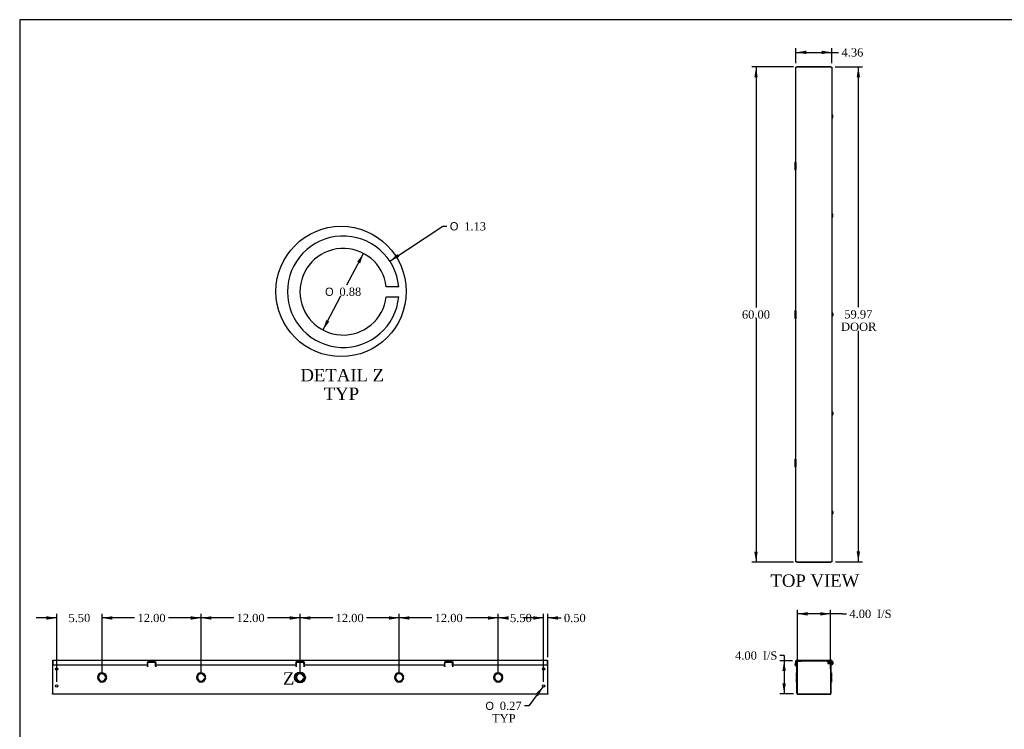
# Model space of a CAD drawing. Header units: inches. Extents: x 1 to 240, y -1 to 159.
# Tile 2 of 4: x 1 to 120, y 73 to 159. Entities that reach past the tile are written whole.
import ezdxf
from ezdxf.enums import TextEntityAlignment as Align
from ezdxf.lldxf.tags import DXFTag

# ---------------------------------------------------------------- set-up
doc = ezdxf.new("R2010")
doc.units = ezdxf.units.IN
doc.header["$MEASUREMENT"] = 0
for name, color, linetype in [('COM55542-18', 7, 'Continuous'), ('COM55543-18', 7, 'Continuous'), ('Default', 7, 'Continuous'), ('QLB20316', 7, 'Continuous'), ('SCS19495', 7, 'Continuous')]:
    doc.layers.add(name, color=color, linetype=linetype)
doc.styles.add('SEACAD_Solid_Edge_ANSI1_Symbols', font='txt')
doc.styles.add('SEACAD_Times_New_Roman', font='times.ttf')
tags = doc.linetypes.add('CENTER2', pattern=[1.125, 0.75, -0.125, 0.125, -0.125]).pattern_tags.tags
tags[10:11] = [DXFTag(74, 4), DXFTag(75, 0), DXFTag(340, '0'), DXFTag(46, 0.0), DXFTag(50, 0.0), DXFTag(44, 0.0), DXFTag(45, 0.0)]
tags[8:9] = [DXFTag(74, 4), DXFTag(75, 0), DXFTag(340, '0'), DXFTag(46, 0.0), DXFTag(50, 0.0), DXFTag(44, 0.0), DXFTag(45, 0.0)]
tags[6:7] = [DXFTag(74, 4), DXFTag(75, 0), DXFTag(340, '0'), DXFTag(46, 0.0), DXFTag(50, 0.0), DXFTag(44, 0.0), DXFTag(45, 0.0)]
tags[4:5] = [DXFTag(74, 4), DXFTag(75, 0), DXFTag(340, '0'), DXFTag(46, 0.0), DXFTag(50, 0.0), DXFTag(44, 0.0), DXFTag(45, 0.0)]
tags = doc.linetypes.add('HIDDEN2', pattern=[0.1875, 0.125, -0.0625]).pattern_tags.tags
tags[6:7] = [DXFTag(74, 4), DXFTag(75, 0), DXFTag(340, '0'), DXFTag(46, 0.0), DXFTag(50, 0.0), DXFTag(44, 0.0), DXFTag(45, 0.0)]
tags[4:5] = [DXFTag(74, 4), DXFTag(75, 0), DXFTag(340, '0'), DXFTag(46, 0.0), DXFTag(50, 0.0), DXFTag(44, 0.0), DXFTag(45, 0.0)]
doc.dimstyles.new('HAMMOND_(STH_-_240x160)', dxfattribs={"dimtxt": 1, "dimasz": 1.25, "dimexe": 0.5, "dimexo": 0.5, "dimgap": 0.25, "dimtad": 0, "dimtih": 1, "dimtoh": 1, "dimzin": 0, "dimdsep": 46, "dimtxsty": 'SEACAD_Times_New_Roman', "dimblk1": '_SE_FILLED', "dimblk2": '_SE_FILLED', "dimsah": 1, "dimcen": 0.5, "dimadec": 0, "dimazin": 0, "dimtfac": 0.8, "dimtofl": 0, "dimtmove": 1, "dimatfit": 3, "dimfxl": 1, "dimtolj": 1, "dimtzin": 0, "dimarcsym": 0})

# ---------------------------------------------------------------- blocks, each defined once
blk = doc.blocks.new('SE')
at = {"layer": 'COM55542-18', "color": 7, "linetype": 'Continuous'}
for p, q in [((95.01, 81.31), (95.01, 81.32)), ((95.14, 77.53), (95.14, 81.42)), ((95.2, 77.53), (95.2, 81.42)), ((95.23, 81.51), (95.39, 81.51)), ((95.23, 81.45), (95.39, 81.45)), ((95.39, 81.45), (95.39, 81.51)), ((95.39, 81.45), (95.64, 81.45)), ((95.64, 81.45), (95.64, 81.51)), ((98.75, 81.45), (98.75, 81.51)), ((98.75, 81.45), (99, 81.45)), ((99, 81.51), (99.17, 81.51)), ((99, 81.45), (99, 81.51)), ((99, 81.45), (99.17, 81.45)), ((99.2, 81.42), (99.2, 77.53)), ((99.25, 81.42), (99.25, 77.53)), ((95.09, 80.88), (95.07, 80.83)), ((95.12, 80.81), (95.07, 80.83)), ((95.07, 79.53), (95.07, 80.04)), ((95.14, 80.04), (95.07, 80.04)), ((95.14, 80.87), (95.09, 80.88)), ((95.12, 80.81), (95.14, 80.87)), ((99.33, 80.04), (99.25, 80.04)), ((99.33, 80.04), (99.33, 79.53)), ((95.07, 79.53), (95.07, 79.43)), ((95.07, 79.53), (95.14, 79.53)), ((95.07, 79.43), (95.14, 79.43)), ((95.07, 78.91), (95.07, 79.43)), ((95.07, 78.91), (95.14, 78.91)), ((99.33, 79.53), (99.25, 79.53)), ((99.33, 79.43), (99.25, 79.43)), ((99.25, 78.91), (99.33, 78.91)), ((99.33, 79.43), (99.33, 79.53)), ((99.33, 79.43), (99.33, 78.91)), ((95.23, 77.51), (99.17, 77.51)), ((95.23, 77.45), (99.17, 77.45))]:
    blk.add_line(p, q, dxfattribs=at)
for centre, radius, start, end in [((95.17, 81.09), 0.278, 125.398, 250), ((95.17, 81.09), 0.221, 134.3275, 250), ((95.23, 81.42), 0.086, 90, 180), ((95.23, 81.42), 0.029, 90, 180), ((99.17, 81.42), 0.086, 0, 90), ((99.17, 81.42), 0.029, 0, 90), ((95.11, 80.79), 0.029, 0, 70), ((95.23, 77.53), 0.086, 180, 270), ((95.23, 77.53), 0.029, 180, 270), ((99.17, 77.53), 0.086, 270, 0), ((99.17, 77.53), 0.029, 270, 0)]:
    blk.add_arc(centre, radius, start, end, dxfattribs=at)
at = {"layer": 'COM55543-18', "color": 7, "linetype": 'Continuous'}
for p, q in [((95.01, 81), (95.01, 81.48)), ((95.07, 81), (95.07, 81.48)), ((95.1, 81.56), (99.29, 81.56)), ((95.1, 81.51), (95.23, 81.51)), ((95.39, 81.51), (99, 81.51)), ((99.17, 81.51), (99.29, 81.51)), ((99.32, 81.48), (99.32, 81)), ((99.38, 81.48), (99.38, 81)), ((95.01, 81), (95.07, 81)), ((99.38, 81), (99.32, 81))]:
    blk.add_line(p, q, dxfattribs=at)
for centre, radius, start, end in [((95.1, 81.48), 0.086, 90, 180), ((95.1, 81.48), 0.029, 90, 180), ((99.29, 81.48), 0.086, 0, 90), ((99.29, 81.48), 0.029, 0, 90)]:
    blk.add_arc(centre, radius, start, end, dxfattribs=at)
at = {"layer": 'QLB20316', "color": 7, "linetype": 'Continuous'}
for p, q in [((95.95, 81.51), (95.95, 81.48)), ((95.95, 81.48), (96.32, 81.48)), ((96.32, 81.48), (98.07, 81.48)), ((98.07, 81.48), (98.45, 81.48)), ((98.45, 81.51), (98.45, 81.48))]:
    blk.add_line(p, q, dxfattribs=at)
at = {"layer": 'SCS19495', "color": 7, "linetype": 'Continuous'}
for p, q in [((98.88, 81.32), (98.88, 81.18)), ((99.2, 81.35), (98.9, 81.35)), ((98.9, 81.35), (98.9, 81.33)), ((98.9, 81.16), (98.9, 81.17)), ((98.9, 81.16), (99.2, 81.16)), ((99.32, 81.35), (99.25, 81.35)), ((99.25, 81.16), (99.32, 81.16)), ((99.42, 81.43), (99.41, 81.43)), ((99.49, 81.36), (99.49, 81.14)), ((99.41, 81.07), (99.42, 81.07))]:
    blk.add_line(p, q, dxfattribs=at)
at = {"layer": 'SCS19495', "color": 7, "linetype": 'HIDDEN2'}
for p, q in [((99.2, 81.33), (98.9, 81.33)), ((99.2, 81.17), (98.9, 81.17)), ((99.32, 81.33), (99.25, 81.33)), ((99.32, 81.17), (99.25, 81.17))]:
    blk.add_line(p, q, dxfattribs=at)
at = {"layer": 'SCS19495', "color": 7, "linetype": 'Continuous'}
for centre, radius, start, end in [((98.9, 81.32), 0.025, 90, 180), ((98.9, 81.18), 0.025, 180, 270), ((99.41, 81.4), 0.03, 90, 180), ((99.42, 81.36), 0.07, 0, 90), ((99.42, 81.14), 0.07, 270, 0), ((99.41, 81.1), 0.03, 180, 270)]:
    blk.add_arc(centre, radius, start, end, dxfattribs=at)
blk = doc.blocks.new('SE1')
at = {"layer": 'COM55542-18', "color": 7, "linetype": 'Continuous'}
for p, q in [((4.94, 81.51), (4.98, 81.51)), ((4.94, 81.51), (4.94, 81.42)), ((4.94, 81.42), (4.94, 77.53)), ((16.47, 81.13), (16.5, 81.37)), ((16.51, 81.32), (17.38, 81.32)), ((17.39, 81.37), (17.41, 81.13)), ((34.47, 81.13), (34.5, 81.37)), ((34.51, 81.32), (35.38, 81.32)), ((35.39, 81.37), (35.41, 81.13)), ((52.47, 81.13), (52.5, 81.37)), ((52.51, 81.32), (53.38, 81.32)), ((53.39, 81.37), (53.41, 81.13)), ((64.91, 81.51), (64.94, 81.51)), ((64.94, 81.42), (64.94, 81.51)), ((64.94, 77.53), (64.94, 81.42)), ((16.44, 80.79), (16.46, 81)), ((16.45, 80.79), (16.44, 80.79)), ((16.46, 80.88), (16.45, 80.87)), ((16.45, 80.81), (16.45, 80.87)), ((16.46, 80.83), (16.45, 80.81)), ((16.46, 80.88), (16.46, 80.83)), ((17.43, 81), (17.44, 80.79)), ((17.44, 80.87), (17.43, 80.88)), ((17.43, 80.88), (17.43, 80.83)), ((17.44, 80.81), (17.43, 80.83)), ((17.44, 80.81), (17.44, 80.87)), ((17.44, 80.79), (17.44, 80.79)), ((34.44, 80.79), (34.46, 81)), ((34.45, 80.79), (34.44, 80.79)), ((34.46, 80.88), (34.45, 80.87)), ((34.45, 80.81), (34.45, 80.87)), ((34.46, 80.83), (34.45, 80.81)), ((34.46, 80.88), (34.46, 80.83)), ((35.43, 81), (35.44, 80.79)), ((35.44, 80.87), (35.43, 80.88)), ((35.43, 80.88), (35.43, 80.83)), ((35.44, 80.81), (35.43, 80.83)), ((35.44, 80.81), (35.44, 80.87)), ((35.44, 80.79), (35.44, 80.79)), ((52.44, 80.79), (52.46, 81)), ((52.45, 80.79), (52.44, 80.79)), ((52.46, 80.88), (52.45, 80.87)), ((52.45, 80.81), (52.45, 80.87)), ((52.46, 80.83), (52.45, 80.81)), ((52.46, 80.88), (52.46, 80.83)), ((53.43, 81), (53.44, 80.79)), ((53.44, 80.87), (53.43, 80.88)), ((53.43, 80.88), (53.43, 80.83)), ((53.44, 80.81), (53.43, 80.83)), ((53.44, 80.81), (53.44, 80.87)), ((53.44, 80.79), (53.44, 80.79)), ((11.5, 79.53), (11.38, 79.53)), ((11.38, 79.43), (11.5, 79.43)), ((23.5, 79.53), (23.38, 79.53)), ((23.38, 79.43), (23.5, 79.43)), ((35.5, 79.53), (35.38, 79.53)), ((35.38, 79.43), (35.5, 79.43)), ((47.5, 79.53), (47.38, 79.53)), ((47.38, 79.43), (47.5, 79.43)), ((59.5, 79.53), (59.38, 79.53)), ((59.38, 79.43), (59.5, 79.43)), ((4.94, 77.45), (4.94, 77.53)), ((64.94, 77.45), (4.94, 77.45)), ((5.6, 77.45), (5.29, 77.45)), ((64.6, 77.45), (64.29, 77.45)), ((64.94, 77.53), (64.94, 77.45))]:
    blk.add_line(p, q, dxfattribs=at)
for centre in [(5.44, 80.51), (64.44, 80.51), (5.44, 78.45), (64.44, 78.45)]:
    blk.add_circle(centre, 0.133, dxfattribs=at)
for centre, radius, start, end in [((10.94, 79.48), 0.562, 5.0997, 354.9003), ((17.86, 80.75), 1.41, 175.0733, 178.3647), ((16.63, 80.77), 0.181, 165.9722, 174.7311), ((16.03, 80.75), 1.41, 1.6353, 4.9267), ((17.26, 80.77), 0.181, 5.2689, 14.0278), ((22.94, 79.48), 0.562, 5.0997, 354.9003), ((34.94, 79.48), 0.562, 5.0997, 354.9003), ((35.86, 80.75), 1.41, 175.0733, 178.3647), ((34.63, 80.77), 0.181, 165.9722, 174.7311), ((34.03, 80.75), 1.41, 1.6353, 4.9267), ((35.26, 80.77), 0.181, 5.2689, 14.0278), ((46.94, 79.48), 0.562, 5.0997, 354.9003), ((53.86, 80.75), 1.41, 175.0733, 178.3647), ((52.63, 80.77), 0.181, 165.9722, 174.7311), ((52.03, 80.75), 1.41, 1.6353, 4.9267), ((53.26, 80.77), 0.181, 5.2689, 14.0278), ((58.94, 79.48), 0.562, 5.0997, 354.9003), ((10.94, 79.48), 0.437, 6.5624, 353.4376), ((22.94, 79.48), 0.437, 6.5624, 353.4376), ((34.94, 79.48), 0.438, 6.5624, 353.4376), ((46.94, 79.48), 0.437, 6.5624, 353.4376), ((58.94, 79.48), 0.437, 6.5624, 353.4376)]:
    blk.add_arc(centre, radius, start, end, dxfattribs=at)
for points, knots in [([(16.46, 80.83), (16.46, 80.84), (16.46, 80.85), (16.47, 80.88), (16.47, 80.9), (16.47, 80.94), (16.47, 80.96), (16.48, 81.01), (16.48, 81.03), (16.48, 81.08), (16.49, 81.11), (16.49, 81.16), (16.49, 81.18), (16.5, 81.23), (16.5, 81.25), (16.5, 81.29), (16.5, 81.3), (16.51, 81.32)], [0, 0, 0, 0, 0.125, 0.125, 0.25, 0.25, 0.375, 0.375, 0.5, 0.5, 0.625, 0.625, 0.75, 0.75, 0.875, 0.875, 1, 1, 1, 1]), ([(17.43, 80.83), (17.43, 80.84), (17.43, 80.85), (17.42, 80.88), (17.42, 80.9), (17.42, 80.94), (17.41, 80.96), (17.41, 81.01), (17.41, 81.03), (17.41, 81.08), (17.4, 81.11), (17.4, 81.16), (17.4, 81.18), (17.39, 81.23), (17.39, 81.25), (17.39, 81.29), (17.39, 81.3), (17.38, 81.32)], [0, 0, 0, 0, 0.125, 0.125, 0.25, 0.25, 0.375, 0.375, 0.5, 0.5, 0.625, 0.625, 0.75, 0.75, 0.875, 0.875, 1, 1, 1, 1]), ([(34.46, 80.83), (34.46, 80.84), (34.46, 80.85), (34.47, 80.88), (34.47, 80.9), (34.47, 80.94), (34.47, 80.96), (34.48, 81.01), (34.48, 81.03), (34.48, 81.08), (34.49, 81.11), (34.49, 81.16), (34.49, 81.18), (34.5, 81.23), (34.5, 81.25), (34.5, 81.29), (34.5, 81.3), (34.51, 81.32)], [0, 0, 0, 0, 0.125, 0.125, 0.25, 0.25, 0.375, 0.375, 0.5, 0.5, 0.625, 0.625, 0.75, 0.75, 0.875, 0.875, 1, 1, 1, 1]), ([(35.43, 80.83), (35.43, 80.84), (35.43, 80.85), (35.42, 80.88), (35.42, 80.9), (35.42, 80.94), (35.41, 80.96), (35.41, 81.01), (35.41, 81.03), (35.41, 81.08), (35.4, 81.11), (35.4, 81.16), (35.4, 81.18), (35.39, 81.23), (35.39, 81.25), (35.39, 81.29), (35.39, 81.3), (35.38, 81.32)], [0, 0, 0, 0, 0.125, 0.125, 0.25, 0.25, 0.375, 0.375, 0.5, 0.5, 0.625, 0.625, 0.75, 0.75, 0.875, 0.875, 1, 1, 1, 1]), ([(52.46, 80.83), (52.46, 80.84), (52.46, 80.85), (52.47, 80.88), (52.47, 80.9), (52.47, 80.94), (52.47, 80.96), (52.48, 81.01), (52.48, 81.03), (52.48, 81.08), (52.49, 81.11), (52.49, 81.16), (52.49, 81.18), (52.5, 81.23), (52.5, 81.25), (52.5, 81.29), (52.5, 81.3), (52.51, 81.32)], [0, 0, 0, 0, 0.125, 0.125, 0.25, 0.25, 0.375, 0.375, 0.5, 0.5, 0.625, 0.625, 0.75, 0.75, 0.875, 0.875, 1, 1, 1, 1]), ([(53.43, 80.83), (53.43, 80.84), (53.43, 80.85), (53.42, 80.88), (53.42, 80.9), (53.42, 80.94), (53.41, 80.96), (53.41, 81.01), (53.41, 81.03), (53.41, 81.08), (53.4, 81.11), (53.4, 81.16), (53.4, 81.18), (53.39, 81.23), (53.39, 81.25), (53.39, 81.29), (53.39, 81.3), (53.38, 81.32)], [0, 0, 0, 0, 0.125, 0.125, 0.25, 0.25, 0.375, 0.375, 0.5, 0.5, 0.625, 0.625, 0.75, 0.75, 0.875, 0.875, 1, 1, 1, 1]), ([(16.46, 80.88), (16.46, 80.89), (16.46, 80.9), (16.47, 80.92), (16.47, 80.94), (16.47, 80.97), (16.47, 80.99), (16.48, 81.02), (16.48, 81.04), (16.48, 81.07), (16.48, 81.08), (16.49, 81.09)], [0, 0, 0, 0, 0.125, 0.125, 0.25, 0.25, 0.375, 0.375, 0.5, 0.5, 0.5618055, 0.5618055, 0.5618055, 0.5618055]), ([(17.43, 80.88), (17.43, 80.89), (17.43, 80.9), (17.42, 80.92), (17.42, 80.94), (17.42, 80.97), (17.41, 80.99), (17.41, 81.02), (17.41, 81.04), (17.41, 81.07), (17.41, 81.08), (17.4, 81.09)], [0, 0, 0, 0, 0.125, 0.125, 0.25, 0.25, 0.375, 0.375, 0.5, 0.5, 0.5618055, 0.5618055, 0.5618055, 0.5618055]), ([(34.46, 80.88), (34.46, 80.89), (34.46, 80.9), (34.47, 80.92), (34.47, 80.94), (34.47, 80.97), (34.47, 80.99), (34.48, 81.02), (34.48, 81.04), (34.48, 81.07), (34.48, 81.08), (34.49, 81.09)], [0, 0, 0, 0, 0.125, 0.125, 0.25, 0.25, 0.375, 0.375, 0.5, 0.5, 0.5618055, 0.5618055, 0.5618055, 0.5618055]), ([(35.43, 80.88), (35.43, 80.89), (35.43, 80.9), (35.42, 80.92), (35.42, 80.94), (35.42, 80.97), (35.41, 80.99), (35.41, 81.02), (35.41, 81.04), (35.41, 81.07), (35.41, 81.08), (35.4, 81.09)], [0, 0, 0, 0, 0.125, 0.125, 0.25, 0.25, 0.375, 0.375, 0.5, 0.5, 0.5618055, 0.5618055, 0.5618055, 0.5618055]), ([(52.46, 80.88), (52.46, 80.89), (52.46, 80.9), (52.47, 80.92), (52.47, 80.94), (52.47, 80.97), (52.47, 80.99), (52.48, 81.02), (52.48, 81.04), (52.48, 81.07), (52.48, 81.08), (52.49, 81.09)], [0, 0, 0, 0, 0.125, 0.125, 0.25, 0.25, 0.375, 0.375, 0.5, 0.5, 0.5618055, 0.5618055, 0.5618055, 0.5618055]), ([(53.43, 80.88), (53.43, 80.89), (53.43, 80.9), (53.42, 80.92), (53.42, 80.94), (53.42, 80.97), (53.41, 80.99), (53.41, 81.02), (53.41, 81.04), (53.41, 81.07), (53.41, 81.08), (53.4, 81.09)], [0, 0, 0, 0, 0.125, 0.125, 0.25, 0.25, 0.375, 0.375, 0.5, 0.5, 0.5618055, 0.5618055, 0.5618055, 0.5618055])]:
    blk.add_open_spline(points, degree=3, knots=knots, dxfattribs=at)
at = {"layer": 'COM55543-18', "color": 7, "linetype": 'Continuous'}
for p, q in [((4.98, 81.56), (64.91, 81.56)), ((4.98, 81.48), (4.98, 81.56)), ((4.98, 81.48), (4.98, 81)), ((17.38, 81.38), (16.51, 81.38)), ((35.38, 81.38), (34.51, 81.38)), ((53.38, 81.38), (52.51, 81.38)), ((64.91, 81.56), (64.91, 81.48)), ((64.91, 81), (64.91, 81.48)), ((4.98, 81), (16.48, 81)), ((17.41, 81), (34.48, 81)), ((35.41, 81), (52.48, 81)), ((53.41, 81), (64.91, 81))]:
    blk.add_line(p, q, dxfattribs=at)
for centre, start, end in [((16.51, 81.25), 90, 261.095), ((17.38, 81.25), 278.9529, 90), ((34.51, 81.25), 90, 261.095), ((35.38, 81.25), 278.9529, 90), ((52.51, 81.25), 90, 261.095), ((53.38, 81.25), 278.9529, 90)]:
    blk.add_arc(centre, 0.125, start, end, dxfattribs=at)
at = {"layer": 'SCS19495', "color": 7, "linetype": 'Continuous'}
blk.add_arc((34.94, 81.25), 0.095, 46.4083, 133.5917, dxfattribs=at)
blk = doc.blocks.new('SE4')
at = {"layer": 'COM55542-18', "color": 7, "linetype": 'Continuous'}
for p, q in [((95.23, 153.47), (95.14, 153.47)), ((95.14, 153.44), (95.14, 153.47)), ((95.39, 153.47), (95.23, 153.47)), ((99, 153.47), (95.39, 153.47)), ((95.39, 153.47), (95.39, 153.44)), ((99.17, 153.47), (99, 153.47)), ((99, 153.44), (99, 153.47)), ((99.25, 153.47), (99.17, 153.47)), ((99.25, 153.47), (99.25, 153.44)), ((94.89, 141.93), (94.89, 141.01)), ((95.01, 141.91), (95.01, 141.91)), ((95.01, 141.91), (95.01, 141.03)), ((95.01, 141.03), (95.01, 141.03)), ((94.89, 123.93), (94.89, 123.01)), ((95.01, 123.91), (95.01, 123.91)), ((95.01, 123.91), (95.01, 123.03)), ((95.01, 123.03), (95.01, 123.03)), ((94.89, 105.93), (94.89, 105.01)), ((95.01, 105.91), (95.01, 105.91)), ((95.01, 105.91), (95.01, 105.03)), ((95.01, 105.03), (95.01, 105.03)), ((95.14, 93.47), (95.14, 93.5)), ((95.14, 93.47), (95.23, 93.47)), ((95.23, 93.47), (95.39, 93.47)), ((95.39, 93.47), (95.39, 93.5)), ((95.39, 93.47), (99, 93.47)), ((99, 93.5), (99, 93.47)), ((99, 93.47), (99.17, 93.47)), ((99.17, 93.47), (99.25, 93.47)), ((99.25, 93.5), (99.25, 93.47))]:
    blk.add_line(p, q, dxfattribs=at)
for points, knots in [([(95.01, 141.95), (95.01, 141.95), (95.01, 141.95), (94.99, 141.95), (94.97, 141.95), (94.94, 141.94), (94.92, 141.94), (94.9, 141.94), (94.9, 141.93), (94.89, 141.93), (94.89, 141.93), (94.9, 141.92), (94.9, 141.92), (94.92, 141.92), (94.94, 141.92), (94.97, 141.91), (94.99, 141.91), (95.01, 141.91)], [0.1088109, 0.1088109, 0.1088109, 0.1088109, 0.125, 0.125, 0.25, 0.25, 0.375, 0.375, 0.5, 0.5, 0.625, 0.625, 0.75, 0.75, 0.875, 0.875, 1, 1, 1, 1]), ([(95.01, 140.99), (95.01, 140.99), (95.01, 140.99), (94.99, 140.99), (94.97, 140.99), (94.94, 141), (94.92, 141), (94.9, 141), (94.9, 141.01), (94.89, 141.01), (94.89, 141.01), (94.9, 141.02), (94.9, 141.02), (94.92, 141.02), (94.94, 141.02), (94.97, 141.03), (94.99, 141.03), (95.01, 141.03)], [0.1088109, 0.1088109, 0.1088109, 0.1088109, 0.125, 0.125, 0.25, 0.25, 0.375, 0.375, 0.5, 0.5, 0.625, 0.625, 0.75, 0.75, 0.875, 0.875, 1, 1, 1, 1]), ([(95.01, 141.95), (95.01, 141.95), (95, 141.94), (94.98, 141.94), (94.97, 141.94), (94.96, 141.94), (94.95, 141.93), (94.95, 141.93), (94.95, 141.93), (94.95, 141.92), (94.96, 141.92), (94.97, 141.92), (94.98, 141.92), (95, 141.91), (95.01, 141.91), (95.01, 141.91)], [0.1952667, 0.1952667, 0.1952667, 0.1952667, 0.25, 0.25, 0.375, 0.375, 0.5, 0.5, 0.625, 0.625, 0.75, 0.75, 0.875, 0.875, 0.9283356, 0.9283356, 0.9283356, 0.9283356]), ([(95.01, 140.99), (95.01, 140.99), (95, 140.99), (94.98, 141), (94.97, 141), (94.96, 141), (94.95, 141.01), (94.95, 141.01), (94.95, 141.01), (94.95, 141.02), (94.96, 141.02), (94.97, 141.02), (94.98, 141.02), (95, 141.03), (95.01, 141.03), (95.01, 141.03)], [0.1952667, 0.1952667, 0.1952667, 0.1952667, 0.25, 0.25, 0.375, 0.375, 0.5, 0.5, 0.625, 0.625, 0.75, 0.75, 0.875, 0.875, 0.9283356, 0.9283356, 0.9283356, 0.9283356]), ([(95.01, 123.95), (95.01, 123.95), (95.01, 123.95), (94.99, 123.95), (94.97, 123.95), (94.94, 123.94), (94.92, 123.94), (94.9, 123.94), (94.9, 123.93), (94.89, 123.93), (94.89, 123.93), (94.9, 123.92), (94.9, 123.92), (94.92, 123.92), (94.94, 123.92), (94.97, 123.91), (94.99, 123.91), (95.01, 123.91)], [0.1088109, 0.1088109, 0.1088109, 0.1088109, 0.125, 0.125, 0.25, 0.25, 0.375, 0.375, 0.5, 0.5, 0.625, 0.625, 0.75, 0.75, 0.875, 0.875, 1, 1, 1, 1]), ([(95.01, 122.99), (95.01, 122.99), (95.01, 122.99), (94.99, 122.99), (94.97, 122.99), (94.94, 123), (94.92, 123), (94.9, 123), (94.9, 123.01), (94.89, 123.01), (94.89, 123.01), (94.9, 123.02), (94.9, 123.02), (94.92, 123.02), (94.94, 123.02), (94.97, 123.03), (94.99, 123.03), (95.01, 123.03)], [0.1088109, 0.1088109, 0.1088109, 0.1088109, 0.125, 0.125, 0.25, 0.25, 0.375, 0.375, 0.5, 0.5, 0.625, 0.625, 0.75, 0.75, 0.875, 0.875, 1, 1, 1, 1]), ([(95.01, 123.95), (95.01, 123.95), (95, 123.94), (94.98, 123.94), (94.97, 123.94), (94.96, 123.94), (94.95, 123.93), (94.95, 123.93), (94.95, 123.93), (94.95, 123.92), (94.96, 123.92), (94.97, 123.92), (94.98, 123.92), (95, 123.91), (95.01, 123.91), (95.01, 123.91)], [0.1952667, 0.1952667, 0.1952667, 0.1952667, 0.25, 0.25, 0.375, 0.375, 0.5, 0.5, 0.625, 0.625, 0.75, 0.75, 0.875, 0.875, 0.9283356, 0.9283356, 0.9283356, 0.9283356]), ([(95.01, 122.99), (95.01, 122.99), (95, 122.99), (94.98, 123), (94.97, 123), (94.96, 123), (94.95, 123.01), (94.95, 123.01), (94.95, 123.01), (94.95, 123.02), (94.96, 123.02), (94.97, 123.02), (94.98, 123.02), (95, 123.03), (95.01, 123.03), (95.01, 123.03)], [0.1952667, 0.1952667, 0.1952667, 0.1952667, 0.25, 0.25, 0.375, 0.375, 0.5, 0.5, 0.625, 0.625, 0.75, 0.75, 0.875, 0.875, 0.9283356, 0.9283356, 0.9283356, 0.9283356]), ([(95.01, 105.95), (95.01, 105.95), (95.01, 105.95), (94.99, 105.95), (94.97, 105.95), (94.94, 105.94), (94.92, 105.94), (94.9, 105.94), (94.9, 105.93), (94.89, 105.93), (94.89, 105.93), (94.9, 105.92), (94.9, 105.92), (94.92, 105.92), (94.94, 105.92), (94.97, 105.91), (94.99, 105.91), (95.01, 105.91)], [0.1088109, 0.1088109, 0.1088109, 0.1088109, 0.125, 0.125, 0.25, 0.25, 0.375, 0.375, 0.5, 0.5, 0.625, 0.625, 0.75, 0.75, 0.875, 0.875, 1, 1, 1, 1]), ([(95.01, 104.99), (95.01, 104.99), (95.01, 104.99), (94.99, 104.99), (94.97, 104.99), (94.94, 105), (94.92, 105), (94.9, 105), (94.9, 105.01), (94.89, 105.01), (94.89, 105.01), (94.9, 105.02), (94.9, 105.02), (94.92, 105.02), (94.94, 105.02), (94.97, 105.03), (94.99, 105.03), (95.01, 105.03)], [0.1088109, 0.1088109, 0.1088109, 0.1088109, 0.125, 0.125, 0.25, 0.25, 0.375, 0.375, 0.5, 0.5, 0.625, 0.625, 0.75, 0.75, 0.875, 0.875, 1, 1, 1, 1]), ([(95.01, 105.95), (95.01, 105.95), (95, 105.94), (94.98, 105.94), (94.97, 105.94), (94.96, 105.94), (94.95, 105.93), (94.95, 105.93), (94.95, 105.93), (94.95, 105.92), (94.96, 105.92), (94.97, 105.92), (94.98, 105.92), (95, 105.91), (95.01, 105.91), (95.01, 105.91)], [0.1952667, 0.1952667, 0.1952667, 0.1952667, 0.25, 0.25, 0.375, 0.375, 0.5, 0.5, 0.625, 0.625, 0.75, 0.75, 0.875, 0.875, 0.9283356, 0.9283356, 0.9283356, 0.9283356]), ([(95.01, 104.99), (95.01, 104.99), (95, 104.99), (94.98, 105), (94.97, 105), (94.96, 105), (94.95, 105.01), (94.95, 105.01), (94.95, 105.01), (94.95, 105.02), (94.96, 105.02), (94.97, 105.02), (94.98, 105.02), (95, 105.03), (95.01, 105.03), (95.01, 105.03)], [0.1952667, 0.1952667, 0.1952667, 0.1952667, 0.25, 0.25, 0.375, 0.375, 0.5, 0.5, 0.625, 0.625, 0.75, 0.75, 0.875, 0.875, 0.9283356, 0.9283356, 0.9283356, 0.9283356])]:
    blk.add_open_spline(points, degree=3, knots=knots, dxfattribs=at)
at = {"layer": 'COM55543-18', "color": 7, "linetype": 'Continuous'}
for p, q in [((95.01, 153.44), (95.1, 153.44)), ((95.01, 93.5), (95.01, 153.44)), ((99.29, 153.44), (95.1, 153.44)), ((99.29, 153.44), (99.38, 153.44)), ((99.38, 153.44), (99.38, 93.5)), ((95.1, 93.5), (95.01, 93.5)), ((95.1, 93.5), (99.29, 93.5)), ((99.38, 93.5), (99.29, 93.5))]:
    blk.add_line(p, q, dxfattribs=at)
at = {"layer": 'SCS19495', "color": 7, "linetype": 'Continuous'}
for p, q in [((99.42, 147.65), (99.41, 147.65)), ((99.41, 147.29), (99.42, 147.29)), ((99.49, 147.36), (99.49, 147.58)), ((99.42, 135.65), (99.41, 135.65)), ((99.41, 135.29), (99.42, 135.29)), ((99.49, 135.36), (99.49, 135.58)), ((99.42, 123.65), (99.41, 123.65)), ((99.41, 123.29), (99.42, 123.29)), ((99.49, 123.58), (99.49, 123.36)), ((99.42, 111.65), (99.41, 111.65)), ((99.41, 111.29), (99.42, 111.29)), ((99.49, 111.58), (99.49, 111.36)), ((99.42, 99.65), (99.41, 99.65)), ((99.41, 99.29), (99.42, 99.29)), ((99.49, 99.58), (99.49, 99.36))]:
    blk.add_line(p, q, dxfattribs=at)
for centre, radius, start, end in [((99.41, 147.62), 0.03, 90, 180), ((99.41, 147.32), 0.03, 180, 270), ((99.42, 147.58), 0.07, 0, 90), ((99.42, 147.36), 0.07, 270, 0), ((99.41, 135.62), 0.03, 90, 180), ((99.41, 135.32), 0.03, 180, 270), ((99.42, 135.58), 0.07, 0, 90), ((99.42, 135.36), 0.07, 270, 0), ((99.41, 123.62), 0.03, 90, 180), ((99.41, 123.32), 0.03, 180, 270), ((99.42, 123.58), 0.07, 0, 90), ((99.42, 123.36), 0.07, 270, 0), ((99.41, 111.62), 0.03, 90, 180), ((99.41, 111.32), 0.03, 180, 270), ((99.42, 111.58), 0.07, 0, 90), ((99.42, 111.36), 0.07, 270, 0), ((99.41, 99.62), 0.03, 90, 180), ((99.41, 99.32), 0.03, 180, 270), ((99.42, 99.58), 0.07, 0, 90), ((99.42, 99.36), 0.07, 270, 0)]:
    blk.add_arc(centre, radius, start, end, dxfattribs=at)
blk = doc.blocks.new('DMBLK615')
at = {"layer": 'Default', "linetype": 'Continuous', "transparency": 16777216}
for points in [[(63.19, 86.9), (63.19, 86.48), (64.44, 86.69)], [(66.19, 86.9), (64.94, 86.69), (66.19, 86.48)]]:
    blk.add_hatch(color=7, dxfattribs=at).paths.add_polyline_path(points)
at = {"layer": 'Default', "color": 7, "linetype": 'Continuous', "transparency": 16777216}
for p, q in [((64.44, 78.95), (64.44, 87.19)), ((64.94, 81.92), (64.94, 87.19)), ((64.44, 86.69), (61.94, 86.69)), ((66.05, 86.69), (64.94, 86.69)), ((66.05, 86.69), (66.55, 86.69))]:
    blk.add_line(p, q, dxfattribs=at)
at = {"layer": 'Default', "color": 7, "linetype": 'Continuous', "transparency": 16777216, "style": 'SEACAD_Times_New_Roman'}
blk.add_text('0.50', height=1, dxfattribs=at).set_placement((66.9, 87.19), align=Align.TOP_LEFT)
blk = doc.blocks.new('_SE_FILLED')
at = {"color": 0}
blk.add_line((0, 0), (-1, 0), dxfattribs=at)
blk.add_solid([(0, 0), (-1, -0.1665), (-1, 0.1665), (0, 0)], dxfattribs=at)
blk = doc.blocks.new('DMBLK616')
at = {"layer": 'Default', "linetype": 'Continuous', "transparency": 16777216}
for points in [[(89.97, 152.22), (90.38, 152.22), (90.18, 153.47)], [(89.97, 94.72), (90.18, 93.47), (90.38, 94.72)]]:
    blk.add_hatch(color=7, dxfattribs=at).paths.add_polyline_path(points)
at = {"layer": 'Default', "color": 7, "linetype": 'Continuous', "transparency": 16777216}
for p, q in [((94.73, 153.47), (89.68, 153.47)), ((90.18, 153.47), (90.18, 124.32)), ((90.18, 122.97), (90.18, 93.47)), ((94.73, 93.47), (89.68, 93.47))]:
    blk.add_line(p, q, dxfattribs=at)
at = {"layer": 'Default', "color": 7, "linetype": 'Continuous', "transparency": 16777216, "style": 'SEACAD_Times_New_Roman'}
blk.add_text('60.00', height=1, dxfattribs=at).set_placement((88.47, 123.97), align=Align.TOP_LEFT)
blk = doc.blocks.new('DMBLK617')
at = {"layer": 'Default', "linetype": 'Continuous', "transparency": 16777216}
for points in [[(96.26, 155.45), (95.01, 155.24), (96.26, 155.03)], [(98.13, 155.45), (98.13, 155.03), (99.38, 155.24)]]:
    blk.add_hatch(color=7, dxfattribs=at).paths.add_polyline_path(points)
at = {"layer": 'Default', "color": 7, "linetype": 'Continuous', "transparency": 16777216}
for p, q in [((95.01, 153.94), (95.01, 155.74)), ((95.01, 155.24), (99.69, 155.24)), ((99.38, 153.94), (99.38, 155.74)), ((99.69, 155.24), (100.19, 155.24))]:
    blk.add_line(p, q, dxfattribs=at)
at = {"layer": 'Default', "color": 7, "linetype": 'Continuous', "transparency": 16777216, "style": 'SEACAD_Times_New_Roman'}
blk.add_text('4.36', height=1, dxfattribs=at).set_placement((100.54, 155.74), align=Align.TOP_LEFT)
blk = doc.blocks.new('DMBLK618')
at = {"layer": 'Default', "linetype": 'Continuous', "transparency": 16777216}
for points in [[(96.45, 87.4), (95.2, 87.19), (96.45, 86.98)], [(97.95, 87.4), (97.95, 86.98), (99.2, 87.19)]]:
    blk.add_hatch(color=7, dxfattribs=at).paths.add_polyline_path(points)
at = {"layer": 'Default', "color": 7, "linetype": 'Continuous', "transparency": 16777216}
for p, q in [((95.2, 80.54), (95.2, 87.69)), ((100.64, 87.19), (95.2, 87.19)), ((99.2, 80.54), (99.2, 87.69)), ((100.64, 87.19), (101.14, 87.19))]:
    blk.add_line(p, q, dxfattribs=at)
at = {"layer": 'Default', "color": 7, "linetype": 'Continuous', "transparency": 16777216, "style": 'SEACAD_Times_New_Roman'}
for s, p in [('4.00', (101.49, 87.69)), ('I/S', (104.84, 87.69))]:
    blk.add_text(s, height=1, dxfattribs=at).set_placement(p, align=Align.TOP_LEFT)
blk = doc.blocks.new('DMBLK619')
at = {"layer": 'Default', "linetype": 'Continuous', "transparency": 16777216}
for points in [[(93.37, 80.26), (93.79, 80.26), (93.58, 81.51)], [(93.37, 78.76), (93.58, 77.51), (93.79, 78.76)]]:
    blk.add_hatch(color=7, dxfattribs=at).paths.add_polyline_path(points)
at = {"layer": 'Default', "color": 7, "linetype": 'Continuous', "transparency": 16777216}
for p, q in [((93.58, 82.14), (93.08, 82.14)), ((94.6, 81.51), (93.08, 81.51)), ((93.58, 82.14), (93.58, 77.51)), ((94.73, 77.51), (93.08, 77.51))]:
    blk.add_line(p, q, dxfattribs=at)
at = {"layer": 'Default', "color": 7, "linetype": 'Continuous', "transparency": 16777216, "style": 'SEACAD_Times_New_Roman'}
for s, p in [('4.00', (87.64, 82.64)), ('I/S', (91, 82.64))]:
    blk.add_text(s, height=1, dxfattribs=at).set_placement(p, align=Align.TOP_LEFT)
blk = doc.blocks.new('DMBLK623')
at = {"layer": 'Default', "linetype": 'Continuous', "transparency": 16777216}
blk.add_hatch(color=7, dxfattribs=at).paths.add_polyline_path([(63.78, 77.22), (64.36, 78.34), (63.45, 77.47)])
at = {"layer": 'Default', "color": 7, "linetype": 'Continuous', "transparency": 16777216}
for p, q in [((64.36, 78.34), (62.63, 76.04)), ((62.63, 76.04), (62.13, 76.04))]:
    blk.add_line(p, q, dxfattribs=at)
for s, style, p in [('O', 'SEACAD_Solid_Edge_ANSI1_Symbols', (57.39, 76.54)), ('0.27', 'SEACAD_Times_New_Roman', (59.13, 76.54)), ('TYP', 'SEACAD_Times_New_Roman', (58.19, 75.04))]:
    blk.add_text(s, height=1, dxfattribs=dict(at, style=style)).set_placement(p, align=Align.TOP_LEFT)
blk = doc.blocks.new('DMBLK627')
at = {"layer": 'Default', "linetype": 'Continuous', "transparency": 16777216}
for points in [[(102.78, 152.22), (102.57, 153.47), (102.37, 152.22)], [(102.78, 94.75), (102.37, 94.75), (102.57, 93.5)]]:
    blk.add_hatch(color=7, dxfattribs=at).paths.add_polyline_path(points)
at = {"layer": 'Default', "color": 7, "linetype": 'Continuous', "transparency": 16777216}
for p, q in [((99.75, 153.47), (103.07, 153.47)), ((102.57, 153.47), (102.57, 124.34)), ((102.57, 121.49), (102.57, 93.5)), ((99.79, 93.5), (103.07, 93.5))]:
    blk.add_line(p, q, dxfattribs=at)
at = {"layer": 'Default', "color": 7, "linetype": 'Continuous', "transparency": 16777216, "style": 'SEACAD_Times_New_Roman'}
for s, p in [('59.97', (100.87, 123.99)), ('DOOR', (100.48, 122.49))]:
    blk.add_text(s, height=1, dxfattribs=at).set_placement(p, align=Align.TOP_LEFT)
blk = doc.blocks.new('SE9')
at = {"color": 7, "linetype": 'Continuous', "style": 'SEACAD_Times_New_Roman'}
blk.add_text('Z', height=1.5, dxfattribs=at).set_placement((32.86, 80.12), align=Align.TOP_LEFT)
blk = doc.blocks.new('SE8')
at = {"layer": 'Default', "color": 7, "linetype": 'CENTER2'}
blk.add_circle((34.92, 79.48), 0.658, dxfattribs=at)
at = {"layer": 'Default'}
blk.add_blockref('SE9', (0, 0), dxfattribs=at)
blk = doc.blocks.new('SE10')
at = {"layer": 'COM55542-18', "color": 7, "linetype": 'Continuous'}
for p, q in [((46.88, 126.83), (45.37, 126.83)), ((45.37, 125.63), (46.88, 125.63))]:
    blk.add_line(p, q, dxfattribs=at)
for radius, start, end in [(6.75, 5.0997, 354.9003), (5.25, 6.5624, 353.4376)]:
    blk.add_arc((40.16, 126.23), radius, start, end, dxfattribs=at)
blk = doc.blocks.new('DMBLK629')
at = {"layer": 'Default', "linetype": 'Continuous', "transparency": 16777216}
for points in [[(60.19, 86.9), (58.94, 86.69), (60.19, 86.48)], [(63.19, 86.9), (63.19, 86.48), (64.44, 86.69)]]:
    blk.add_hatch(color=7, dxfattribs=at).paths.add_polyline_path(points)
at = {"layer": 'Default', "color": 7, "linetype": 'Continuous', "transparency": 16777216}
for p, q in [((58.94, 79.98), (58.94, 87.19)), ((64.44, 78.95), (64.44, 87.19)), ((60.02, 86.69), (58.94, 86.69)), ((64.44, 86.69), (63.37, 86.69))]:
    blk.add_line(p, q, dxfattribs=at)
at = {"layer": 'Default', "color": 7, "linetype": 'Continuous', "transparency": 16777216, "style": 'SEACAD_Times_New_Roman'}
blk.add_text('5.50', height=1, dxfattribs=at).set_placement((60.37, 87.19), align=Align.TOP_LEFT)
blk = doc.blocks.new('DMBLK630')
at = {"layer": 'Default', "linetype": 'Continuous', "transparency": 16777216}
for points in [[(48.19, 86.9), (46.94, 86.69), (48.19, 86.48)], [(57.69, 86.9), (57.69, 86.48), (58.94, 86.69)]]:
    blk.add_hatch(color=7, dxfattribs=at).paths.add_polyline_path(points)
at = {"layer": 'Default', "color": 7, "linetype": 'Continuous', "transparency": 16777216}
for p, q in [((46.94, 79.98), (46.94, 87.19)), ((58.94, 79.98), (58.94, 87.19)), ((50.89, 86.69), (46.94, 86.69)), ((58.94, 86.69), (55, 86.69))]:
    blk.add_line(p, q, dxfattribs=at)
at = {"layer": 'Default', "color": 7, "linetype": 'Continuous', "transparency": 16777216, "style": 'SEACAD_Times_New_Roman'}
blk.add_text('12.00', height=1, dxfattribs=at).set_placement((51.24, 87.19), align=Align.TOP_LEFT)
blk = doc.blocks.new('DMBLK631')
at = {"layer": 'Default', "linetype": 'Continuous', "transparency": 16777216}
for points in [[(36.19, 86.9), (34.94, 86.69), (36.19, 86.48)], [(45.69, 86.9), (45.69, 86.48), (46.94, 86.69)]]:
    blk.add_hatch(color=7, dxfattribs=at).paths.add_polyline_path(points)
at = {"layer": 'Default', "color": 7, "linetype": 'Continuous', "transparency": 16777216}
for p, q in [((34.94, 79.98), (34.94, 87.19)), ((46.94, 79.98), (46.94, 87.19)), ((38.89, 86.69), (34.94, 86.69)), ((46.94, 86.69), (43, 86.69))]:
    blk.add_line(p, q, dxfattribs=at)
at = {"layer": 'Default', "color": 7, "linetype": 'Continuous', "transparency": 16777216, "style": 'SEACAD_Times_New_Roman'}
blk.add_text('12.00', height=1, dxfattribs=at).set_placement((39.24, 87.19), align=Align.TOP_LEFT)
blk = doc.blocks.new('DMBLK632')
at = {"layer": 'Default', "linetype": 'Continuous', "transparency": 16777216}
for points in [[(24.19, 86.9), (22.94, 86.69), (24.19, 86.48)], [(33.69, 86.9), (33.69, 86.48), (34.94, 86.69)]]:
    blk.add_hatch(color=7, dxfattribs=at).paths.add_polyline_path(points)
at = {"layer": 'Default', "color": 7, "linetype": 'Continuous', "transparency": 16777216}
for p, q in [((22.94, 79.98), (22.94, 87.19)), ((34.94, 79.98), (34.94, 87.19)), ((26.89, 86.69), (22.94, 86.69)), ((34.94, 86.69), (31, 86.69))]:
    blk.add_line(p, q, dxfattribs=at)
at = {"layer": 'Default', "color": 7, "linetype": 'Continuous', "transparency": 16777216, "style": 'SEACAD_Times_New_Roman'}
blk.add_text('12.00', height=1, dxfattribs=at).set_placement((27.24, 87.19), align=Align.TOP_LEFT)
blk = doc.blocks.new('DMBLK633')
at = {"layer": 'Default', "linetype": 'Continuous', "transparency": 16777216}
for points in [[(12.19, 86.9), (10.94, 86.69), (12.19, 86.48)], [(21.69, 86.9), (21.69, 86.48), (22.94, 86.69)]]:
    blk.add_hatch(color=7, dxfattribs=at).paths.add_polyline_path(points)
at = {"layer": 'Default', "color": 7, "linetype": 'Continuous', "transparency": 16777216}
for p, q in [((10.94, 79.98), (10.94, 87.19)), ((22.94, 79.98), (22.94, 87.19)), ((14.89, 86.69), (10.94, 86.69)), ((22.94, 86.69), (19, 86.69))]:
    blk.add_line(p, q, dxfattribs=at)
at = {"layer": 'Default', "color": 7, "linetype": 'Continuous', "transparency": 16777216, "style": 'SEACAD_Times_New_Roman'}
blk.add_text('12.00', height=1, dxfattribs=at).set_placement((15.24, 87.19), align=Align.TOP_LEFT)
blk = doc.blocks.new('DMBLK634')
at = {"layer": 'Default', "linetype": 'Continuous', "transparency": 16777216}
for points in [[(4.19, 86.9), (4.19, 86.48), (5.44, 86.69)], [(12.19, 86.9), (10.94, 86.69), (12.19, 86.48)]]:
    blk.add_hatch(color=7, dxfattribs=at).paths.add_polyline_path(points)
at = {"layer": 'Default', "color": 7, "linetype": 'Continuous', "transparency": 16777216}
for p, q in [((5.44, 78.95), (5.44, 87.19)), ((10.94, 79.98), (10.94, 87.19)), ((5.44, 86.69), (2.94, 86.69)), ((13.44, 86.69), (10.94, 86.69))]:
    blk.add_line(p, q, dxfattribs=at)
at = {"layer": 'Default', "color": 7, "linetype": 'Continuous', "transparency": 16777216, "style": 'SEACAD_Times_New_Roman'}
blk.add_text('5.50', height=1, dxfattribs=at).set_placement((6.87, 87.19), align=Align.TOP_LEFT)
blk = doc.blocks.new('DMBLK635')
at = {"layer": 'Default', "linetype": 'Continuous', "transparency": 16777216}
for points in [[(41.85, 129.86), (42.21, 129.67), (42.61, 130.87)], [(38.1, 122.79), (37.7, 121.59), (38.47, 122.6)]]:
    blk.add_hatch(color=7, dxfattribs=at).paths.add_polyline_path(points)
at = {"layer": 'Default', "color": 7, "linetype": 'Continuous', "transparency": 16777216}
for p, q in [((40.61, 127.08), (42.61, 130.87)), ((37.7, 121.59), (39.89, 125.73))]:
    blk.add_line(p, q, dxfattribs=at)
for s, style, p in [('O', 'SEACAD_Solid_Edge_ANSI1_Symbols', (37.96, 126.73)), ('0.88', 'SEACAD_Times_New_Roman', (39.7, 126.73))]:
    blk.add_text(s, height=1, dxfattribs=dict(at, style=style)).set_placement(p, align=Align.TOP_LEFT)
blk = doc.blocks.new('DMBLK636')
at = {"layer": 'Default', "linetype": 'Continuous', "transparency": 16777216}
blk.add_hatch(color=7, dxfattribs=at).paths.add_polyline_path([(46.73, 130.8), (45.8, 129.93), (46.96, 130.45)])
at = {"layer": 'Default', "color": 7, "linetype": 'Continuous', "transparency": 16777216}
for p, q in [((45.8, 129.93), (52.23, 134.16)), ((52.23, 134.16), (52.73, 134.16))]:
    blk.add_line(p, q, dxfattribs=at)
for s, style, p in [('O', 'SEACAD_Solid_Edge_ANSI1_Symbols', (53.08, 134.66)), ('1.13', 'SEACAD_Times_New_Roman', (54.82, 134.66))]:
    blk.add_text(s, height=1, dxfattribs=dict(at, style=style)).set_placement(p, align=Align.TOP_LEFT)
blk = doc.blocks.new('BORDER')
at = {"layer": 'Default', "color": 7, "linetype": 'Continuous'}
for p, q in [((0, 27.86), (-41.86, 27.86)), ((-41.86, 27.86), (-41.86, 0))]:
    blk.add_line(p, q, dxfattribs=at)

msp = doc.modelspace()

# ---------------------------------------------------------------- linework, layer by layer
at = {"color": 7, "linetype": 'CENTER2'}
msp.add_circle((39.901, 126.264), 7.896, dxfattribs=at)

# ---------------------------------------------------------------- block references
at = {"layer": 'Default', "color": 7, "xscale": 5.7, "yscale": 5.7, "zscale": 5.7}
msp.add_blockref('BORDER', (239.562, 0.401), dxfattribs=at)
at = {"layer": 'Default'}
for name in ['SE4', 'SE10', 'SE1', 'SE', 'SE8']:
    msp.add_blockref(name, (0, 0), dxfattribs=at)

# ---------------------------------------------------------------- texts
at = {"layer": 'Default', "color": 7, "linetype": 'Continuous', "style": 'SEACAD_Times_New_Roman'}
for s, p in [('DETAIL Z', (34.978, 116.868)), ('TYP', (37.804, 114.618)), ('TOP VIEW', (91.928, 91.97))]:
    msp.add_text(s, height=1.5, dxfattribs=at).set_placement(p, align=Align.TOP_LEFT)

# ---------------------------------------------------------------- dimensions: what is measured, and where the dimension line sits
at = {"layer": 'Default', "color": 7, "linetype": 'Continuous'}
for base, p1, p2, angle, text, picture, middle, dimtype in [((95.015, 155.24), (95.015, 153.438), (99.379, 153.438), 0, '\\A1;<>', 'DMBLK617', (100.187, 155.24), 161), ((93.577, 77.505), (95.101, 81.505), (95.226, 77.505), 90, '\\A1;<> I/S', 'DMBLK619', (93.077, 82.137), 160)]:
    dim = msp.add_linear_dim(base=base, p1=p1, p2=p2, angle=angle, text=text, dimstyle='HAMMOND_(STH_-_240x160)', dxfattribs=at)
    dim.commit()
    dim.dimension.update_dxf_attribs({"geometry": picture, "text_midpoint": middle, "dimtype": dimtype})
for base, p1, p2, angle, text, picture, middle in [((90.176, 153.47), (95.226, 153.47), (95.226, 93.47), 270, '\\A1;<>', 'DMBLK616', (90.176, 123.47)), ((102.574, 153.47), (99.254, 153.47), (99.293, 93.501), 270.03726, '\\A1;<>\\PDOOR', 'DMBLK627', (102.574, 123.485))]:
    dim = msp.add_linear_dim(base=base, p1=p1, p2=p2, angle=angle, text=text, dimstyle='HAMMOND_(STH_-_240x160)', override={"dimtmove": 0}, dxfattribs=at)
    dim.commit()
    dim.dimension.update_dxf_attribs({"geometry": picture, "text_midpoint": middle, "dimtype": 161})
for p1, p2, text, override, picture, middle in [((34.51405, 122.52426), (45.79829, 129.93478), '\\A1;<>', {"dimlfac": 0.083333, "dimtmove": 0}, 'DMBLK636', (52.73291, 134.16049)), ((37.698, 121.591), (42.615, 130.868), '\\A1;<>', {"dimlfac": 0.083333, "dimtofl": 1}, 'DMBLK635', (40.156, 126.23)), ((64.525, 78.555), (64.365, 78.342), '\\A1;<>\\PTYP', {"dimtmove": 0}, 'DMBLK623', (62.134, 76.037))]:
    dim = msp.add_diameter_dim_2p(p1=p1, p2=p2, text=text, dimstyle='HAMMOND_(STH_-_240x160)', override=override, dxfattribs=at)
    dim.commit()
    dim.dimension.update_dxf_attribs({"geometry": picture, "text_midpoint": middle, "dimtype": 163})
for base, p1, p2, picture, middle in [((5.445, 86.69), (10.945, 79.477), (5.445, 78.448), 'DMBLK634', (8.195, 86.69)), ((10.945, 86.69), (22.945, 79.477), (10.945, 79.477), 'DMBLK633', (16.945, 86.69)), ((22.945, 86.69), (34.945, 79.477), (22.945, 79.477), 'DMBLK632', (28.945, 86.69)), ((34.945, 86.69), (46.945, 79.477), (34.945, 79.477), 'DMBLK631', (40.945, 86.69)), ((46.945, 86.69), (58.945, 79.477), (46.945, 79.477), 'DMBLK630', (52.945, 86.69)), ((58.945, 86.69), (64.445, 78.448), (58.945, 79.477), 'DMBLK629', (61.695, 86.69))]:
    dim = msp.add_linear_dim(base=base, p1=p1, p2=p2, text='\\A1;<>', dimstyle='HAMMOND_(STH_-_240x160)', override={"dimtmove": 0}, dxfattribs=at)
    dim.commit()
    dim.dimension.update_dxf_attribs({"geometry": picture, "text_midpoint": middle, "dimtype": 160})
for base, p1, p2, text, picture, middle in [((64.445, 86.69), (64.945, 77.534), (64.445, 78.448), '\\A1;<>', 'DMBLK615', (66.546, 86.69)), ((95.197, 87.19), (99.197, 80.039), (95.197, 80.039), '\\A1;<> I/S', 'DMBLK618', (101.139, 87.19))]:
    dim = msp.add_linear_dim(base=base, p1=p1, p2=p2, text=text, dimstyle='HAMMOND_(STH_-_240x160)', dxfattribs=at)
    dim.commit()
    dim.dimension.update_dxf_attribs({"geometry": picture, "text_midpoint": middle, "dimtype": 160})

doc.saveas('drawing.dxf')
